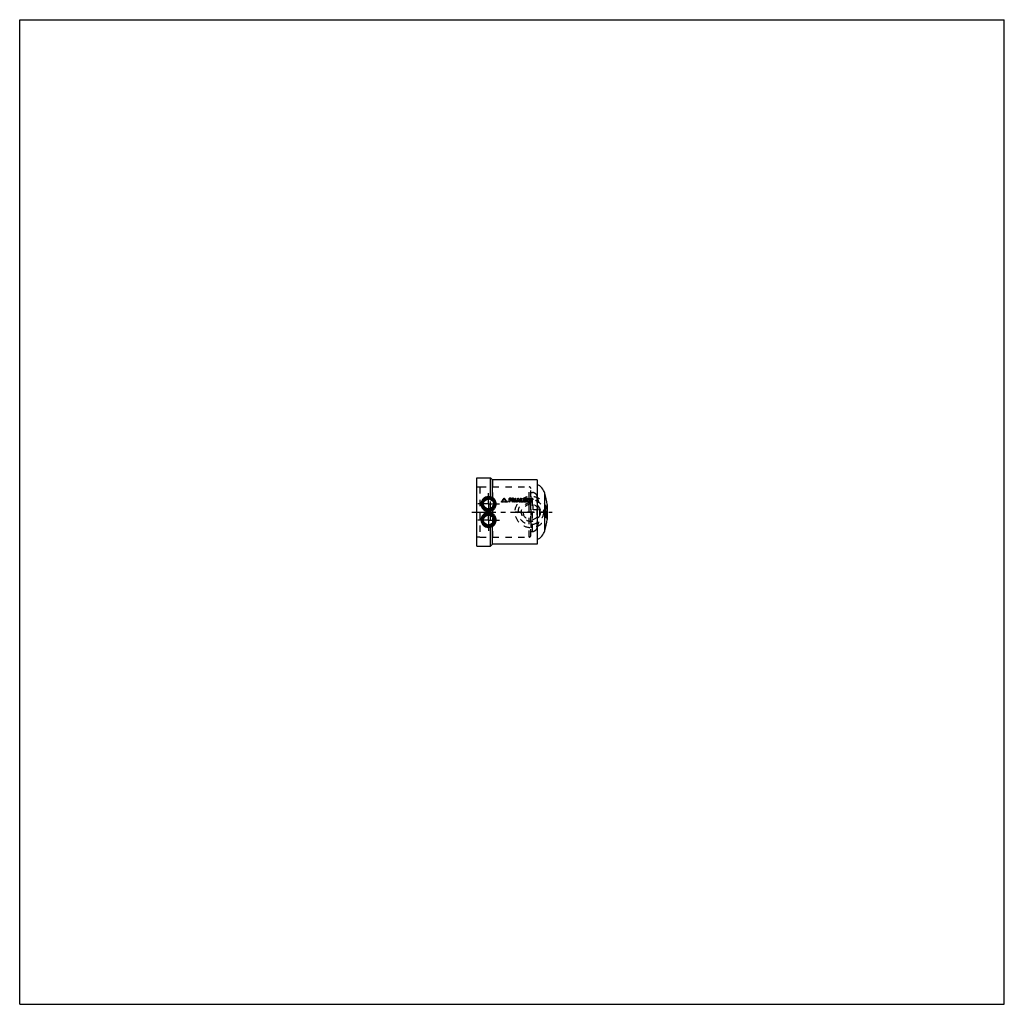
# Model space of a CAD drawing. Header units: millimetres. Extents: x 0 to 1000, y 0 to 1000.
import ezdxf

# ---------------------------------------------------------------- set-up
doc = ezdxf.new("R2010")
doc.units = ezdxf.units.MM
doc.header["$LTSCALE"] = 65.185185
doc.linetypes.add('CENTER', pattern=[0.6, 0.375, -0.075, 0.075, -0.075])
doc.linetypes.add('HIDDEN', pattern=[0.2, 0.1, -0.1])
doc.layers.get('0').update_dxf_attribs({"linetype": 'CONTINUOUS'})
for name, color, linetype in [('ACHSEN_S', 7, 'CONTINUOUS'), ('FASEN', 7, 'CONTINUOUS'), ('KOERPER', 7, 'CONTINUOUS'), ('KONST.EL_MIT_GEO', 7, 'CONTINUOUS'), ('KURVEN', 7, 'CONTINUOUS')]:
    doc.layers.add(name, color=color, linetype=linetype)

msp = doc.modelspace()

# ---------------------------------------------------------------- linework, layer by layer
at = {"color": 7, "linetype": 'Continuous'}
for p, q in [((0, 0), (0, 1000)), ((0, 1000), (1000, 1000)), ((1000, 0), (1000, 1000)), ((0, 0), (1000, 0))]:
    msp.add_line(p, q, dxfattribs=at)
at = {"layer": 'ACHSEN_S', "color": 40, "linetype": 'CENTER'}
msp.add_line((459.2, 500), (540.8, 500), dxfattribs=at)
at = {"layer": 'FASEN', "color": 7, "linetype": 'Continuous'}
for p, q in [((464.3, 534.8), (464.2, 534.6)), ((464.2, 465.4), (464.2, 534.6)), ((464.3, 465.2), (464.3, 534.8)), ((464.3, 534.8), (478.2, 534.8)), ((525.6, 532.8), (480.2, 532.8)), ((525.6, 532.8), (525.6, 467.2)), ((525.7, 532.6), (525.6, 532.8)), ((525.7, 532.6), (525.7, 467.4)), ((464.3, 465.2), (464.2, 465.4)), ((464.3, 465.2), (478.2, 465.2)), ((525.6, 467.2), (480.2, 467.2)), ((525.7, 467.4), (525.6, 467.2))]:
    msp.add_line(p, q, dxfattribs=at)
at = {"layer": 'KOERPER', "color": 8, "linetype": 'HIDDEN'}
for p, q in [((478.2, 465.2), (478.2, 534.8)), ((480.2, 532.8), (480.2, 467.2)), ((525.7, 528), (525.7, 472))]:
    msp.add_line(p, q, dxfattribs=at)
at = {"layer": 'KOERPER', "color": 7, "linetype": 'Continuous'}
for p, q in [((480.2, 532.8), (478.2, 534.8)), ((533.2, 480.8), (533.2, 519.2)), ((480.2, 467.2), (478.2, 465.2))]:
    msp.add_line(p, q, dxfattribs=at)
at = {"layer": 'KOERPER', "color": 40, "linetype": 'CENTER'}
for p, q in [((476.2, 508.2), (476.2, 519.2)), ((476.2, 508.2), (465.2, 508.2)), ((476.2, 508.2), (476.2, 497.2)), ((476.2, 508.2), (487.2, 508.2)), ((476.2, 491.8), (465.2, 491.8)), ((476.2, 491.8), (476.2, 497.2)), ((476.2, 491.8), (476.2, 480.8)), ((476.2, 491.8), (487.2, 491.8))]:
    msp.add_line(p, q, dxfattribs=at)
at = {"layer": 'KOERPER', "color": 7, "linetype": 'Continuous'}
for centre, start, end in [((519, 514.6), 18.0856, 63.3757), ((519, 485.4), 296.6243, 341.9144)]:
    msp.add_arc(centre, 15, start, end, dxfattribs=at)
at = {"layer": 'KONST.EL_MIT_GEO', "color": 7, "linetype": 'Continuous'}
for p, q in [((478.2, 515.4), (478.2, 534.8)), ((480.2, 514.6), (480.2, 532.8)), ((489.4, 510.1), (489.4, 510.2)), ((491, 510.2), (489.4, 510.2)), ((491, 510.1), (489.4, 510.1)), ((491, 510.7), (490, 510.7)), ((491, 510.1), (491, 510.2)), ((492, 513.2), (492, 513.3)), ((495.3, 510.7), (492.6, 510.7)), ((492.6, 510.1), (492.6, 510.2)), ((495.3, 510.2), (492.6, 510.2)), ((495.3, 510.1), (492.6, 510.1)), ((493.3, 511.7), (493.3, 511.8)), ((495.3, 510.1), (495.3, 510.2)), ((497.1, 510.6), (497.1, 513.6)), ((499.1, 514), (497.6, 514)), ((498, 512.5), (498, 513.1)), ((499.1, 513.1), (498, 513.1)), ((499.1, 513), (498, 513)), ((498.9, 512.5), (498, 512.5)), ((498, 510.6), (498, 511.7)), ((498.9, 511.7), (498, 511.7)), ((498.9, 511.6), (498, 511.6)), ((498.9, 511.6), (498.9, 511.7)), ((499.1, 513), (499.1, 513.1)), ((500, 510.6), (500, 513.6)), ((501.1, 514), (500.4, 514)), ((500.9, 512.5), (500.9, 513.1)), ((501.1, 513.1), (500.9, 513.1)), ((501.1, 513), (500.9, 513)), ((501.1, 512.5), (500.9, 512.5)), ((500.9, 510.6), (500.9, 511.7)), ((501.2, 511.7), (500.9, 511.7)), ((501.2, 511.6), (500.9, 511.6)), ((501.1, 513), (501.1, 513.1)), ((501.2, 511.6), (501.2, 511.7)), ((501.8, 510.4), (501.8, 510.5)), ((503.1, 510.6), (503.1, 513.6)), ((504, 510.6), (504, 513.6)), ((505.3, 510.5), (505.5, 510.8)), ((505.3, 510.4), (505.5, 510.7)), ((505.3, 510.4), (505.3, 510.5)), ((505.5, 510.7), (505.5, 510.8)), ((507.1, 510.8), (505.5, 510.8)), ((507.1, 510.7), (505.5, 510.7)), ((505.9, 511.7), (506, 511.8)), ((506.7, 511.7), (505.9, 511.7)), ((506.3, 512.4), (506.3, 512.5)), ((506.6, 511.7), (506.6, 511.8)), ((507.1, 510.7), (507.1, 510.8)), ((507.2, 510.5), (507.1, 510.8)), ((507.2, 510.4), (507.1, 510.7)), ((507.2, 510.4), (507.2, 510.5)), ((508.5, 510.6), (508.5, 513.6)), ((509, 510.1), (509, 510.2)), ((510.7, 510.2), (509, 510.2)), ((510.7, 510.1), (509, 510.1)), ((509.5, 511.1), (509.5, 513.6)), ((510.7, 511.1), (509.5, 511.1)), ((510.7, 510.1), (510.7, 510.2)), ((511.6, 510.6), (511.6, 513.6)), ((513.7, 514), (512, 514)), ((513.7, 510.2), (512, 510.2)), ((512, 510.1), (512, 510.2)), ((513.7, 510.1), (512, 510.1)), ((512.5, 512.5), (512.5, 513.1)), ((513.7, 513.1), (512.5, 513.1)), ((513.7, 513), (512.5, 513)), ((513.5, 512.5), (512.5, 512.5)), ((512.5, 511.1), (512.5, 511.7)), ((513.5, 511.7), (512.5, 511.7)), ((513.5, 511.6), (512.5, 511.6)), ((513.7, 511.1), (512.5, 511.1)), ((513.5, 511.6), (513.5, 511.7)), ((513.7, 513), (513.7, 513.1)), ((513.7, 510.1), (513.7, 510.2)), ((514.6, 510.6), (514.6, 513.6)), ((515.3, 514), (515, 514)), ((515.5, 510.6), (515.5, 512.5)), ((516.9, 510.3), (516.9, 510.4)), ((517.1, 511.7), (517.1, 513.6)), ((517.6, 510.2), (517.3, 510.2)), ((517.3, 510.1), (517.3, 510.2)), ((517.6, 510.1), (517.3, 510.1)), ((517.6, 510.1), (517.6, 510.2)), ((518, 510.6), (518, 513.6)), ((520.2, 513.6), (520, 513.6)), ((520, 512.5), (520, 513.6)), ((520.1, 512.6), (520, 512.6)), ((520.1, 512.5), (520, 512.5)), ((520.2, 513.4), (520.1, 513.4)), ((520.1, 513.1), (520.1, 513.4)), ((520.2, 513.3), (520.1, 513.3)), ((520.2, 513.1), (520.1, 513.1)), ((520.2, 513), (520.1, 513)), ((520.1, 512.5), (520.1, 513)), ((520.2, 512.9), (520.1, 512.9)), ((520.2, 513.3), (520.2, 513.4)), ((520.2, 512.9), (520.2, 513)), ((520.2, 512.8), (520.2, 513)), ((520.2, 512.8), (520.2, 512.9)), ((520.2, 512.7), (520.2, 512.8)), ((520.2, 512.7), (520.2, 512.8)), ((520.2, 512.7), (520.2, 512.7)), ((520.3, 512.5), (520.2, 512.7)), ((520.3, 512.6), (520.2, 512.7)), ((520.3, 513.2), (520.3, 513.4)), ((520.4, 512.6), (520.3, 513)), ((520.4, 512.6), (520.3, 512.6)), ((520.3, 512.5), (520.3, 512.6)), ((520.4, 512.5), (520.3, 512.5)), ((520.4, 513.1), (520.4, 513.4)), ((520.4, 512.5), (520.4, 512.6)), ((478.2, 499.1), (478.2, 500.9)), ((480.2, 498.4), (480.2, 501.6)), ((535.8, 507.5), (535.8, 492.5)), ((478.2, 465.2), (478.2, 484.6)), ((480.2, 467.2), (480.2, 485.4))]:
    msp.add_line(p, q, dxfattribs=at)
at = {"layer": 'KONST.EL_MIT_GEO', "color": 8, "linetype": 'HIDDEN'}
for p, q in [((464.2, 474.3), (464.2, 525.7)), ((467.2, 525.4), (467.2, 474.6)), ((467.2, 525.4), (517.6, 525.4)), ((517.6, 474.6), (517.6, 525.4)), ((519.2, 476.2), (519.2, 523.8)), ((489.2, 510.5), (489.2, 510.6)), ((489.2, 510.5), (489.2, 510.4)), ((490, 510.6), (490, 510.7)), ((490, 510.6), (490, 510.7)), ((491, 510.6), (490, 510.6)), ((491, 510.6), (491, 510.7)), ((491.3, 510.4), (491.3, 510.5)), ((491.8, 513.8), (491.8, 513.9)), ((492.3, 513.8), (492.3, 513.9)), ((492.3, 510.5), (492.3, 510.4)), ((492.6, 510.6), (492.6, 510.7)), ((495.3, 510.6), (492.6, 510.6)), ((493.7, 512), (493.7, 512.1)), ((493.8, 511.8), (493.8, 511.9)), ((495.3, 510.6), (495.3, 510.7)), ((495.5, 510.4), (495.5, 510.5)), ((497.1, 510.5), (497.1, 510.6)), ((497.6, 513.8), (497.6, 514)), ((499.1, 513.8), (497.6, 513.8)), ((498, 512.4), (498, 512.5)), ((498.9, 512.4), (498, 512.4)), ((498, 510.5), (498, 510.6)), ((498.9, 512.4), (498.9, 512.5)), ((499.1, 513.8), (499.1, 514)), ((499.4, 512), (499.4, 512.1)), ((499.5, 513.4), (499.5, 513.6)), ((500, 510.5), (500, 510.6)), ((500.4, 513.8), (500.4, 514)), ((501.1, 513.8), (500.4, 513.8)), ((500.9, 512.4), (500.9, 512.5)), ((501.1, 512.4), (500.9, 512.4)), ((500.9, 510.5), (500.9, 510.6)), ((501.1, 513.8), (501.1, 514)), ((501.1, 512.4), (501.1, 512.5)), ((501.5, 512.7), (501.5, 512.8)), ((502, 511.9), (502, 512)), ((502.4, 512.7), (502.4, 512.8)), ((502.6, 510.7), (502.6, 510.8)), ((502.7, 510.5), (502.7, 510.6)), ((503.1, 510.5), (503.1, 510.6)), ((504, 510.5), (504, 510.6)), ((504.5, 510.7), (504.5, 510.8)), ((504.5, 510.6), (504.5, 510.5)), ((505.9, 513.6), (505.9, 513.7)), ((505.9, 511.6), (505.9, 511.7)), ((505.9, 511.6), (505.9, 511.7)), ((506.7, 511.6), (505.9, 511.6)), ((506.7, 511.6), (506.6, 511.7)), ((506.7, 513.6), (506.7, 513.7)), ((506.7, 511.6), (506.7, 511.7)), ((508.1, 510.7), (508.1, 510.8)), ((508.1, 510.5), (508.1, 510.6)), ((508.5, 510.5), (508.5, 510.6)), ((509.5, 511), (509.5, 511.1)), ((510.7, 511), (509.5, 511)), ((510.7, 511), (510.7, 511.1)), ((511.1, 510.5), (511.1, 510.6)), ((511.6, 510.5), (511.6, 510.6)), ((512, 513.8), (512, 514)), ((513.7, 513.8), (512, 513.8)), ((512.5, 512.4), (512.5, 512.5)), ((513.5, 512.4), (512.5, 512.4)), ((512.5, 511), (512.5, 511.1)), ((513.7, 511), (512.5, 511)), ((513.5, 512.4), (513.5, 512.5)), ((513.7, 513.8), (513.7, 514)), ((513.7, 511), (513.7, 511.1)), ((514, 512), (514, 512.1)), ((514.1, 513.4), (514.1, 513.6)), ((514.1, 510.5), (514.1, 510.6)), ((514.6, 510.5), (514.6, 510.6)), ((515, 513.8), (515, 514)), ((515.3, 513.8), (515, 513.8)), ((515.3, 513.8), (515.3, 514)), ((515.5, 510.5), (515.5, 510.6)), ((515.7, 513.7), (515.7, 513.8)), ((517.1, 511.6), (517.1, 511.7)), ((518, 510.5), (518, 510.6)), ((519.2, 519.8), (520.7, 519.8)), ((519.2, 512.9), (519.2, 513.1)), ((519.4, 512.9), (519.4, 513.1)), ((520.2, 513.4), (520, 513.4)), ((520.1, 513), (520.1, 513.1)), ((520.2, 513), (520.1, 513)), ((520.2, 513.4), (520.2, 513.6)), ((520.2, 513), (520.2, 513.1)), ((520.3, 513.1), (520.3, 513.2)), ((520.3, 512.9), (520.3, 513)), ((520.4, 512.5), (520.3, 512.9)), ((520.7, 480.2), (520.7, 519.8)), ((521, 512.9), (521, 513.1)), ((521.2, 512.9), (521.2, 513.1)), ((525.4, 483.6), (525.4, 516.4)), ((533.8, 501.1), (534.8, 501.1)), ((533.8, 501.1), (533.8, 498.9)), ((534.8, 498.9), (534.8, 501.1)), ((533.8, 498.9), (534.8, 498.9)), ((519.2, 480.2), (520.7, 480.2)), ((467.2, 474.6), (517.6, 474.6))]:
    msp.add_line(p, q, dxfattribs=at)
at = {"layer": 'KONST.EL_MIT_GEO', "color": 7, "linetype": 'Continuous'}
for centre, radius in [((476.2, 508.2), 6.05), ((476.2, 508.2), 5.05), ((476.2, 491.8), 6.05), ((476.2, 491.8), 5.05)]:
    msp.add_circle(centre, radius, dxfattribs=at)
at = {"layer": 'KONST.EL_MIT_GEO', "color": 8, "linetype": 'HIDDEN'}
for centre, radius, start, end in [((467.2, 540.4), 15, 258.5217, 270), ((517.6, 523.8), 1.6, 0, 90), ((678.5, 361.2), 241.1, 140.7469, 141.7312), ((309.7, 364.5), 235.8, 38.702, 39.2604), ((501.2, 512.7), 0.276, 0.0335, 12.1504), ((501.2, 512.8), 1.2, 314.0636, 316.5531), ((268.4, 395.1), 261.2, 26.2636, 26.5576), ((742.7, 399.8), 262.8, 154.342, 155.0364), ((269.8, 399.8), 262.8, 24.9636, 25.658), ((321.5, 381.1), 235.2, 33.7133, 34.3224), ((520.1, 512.9), 0.643, 174.6917, 180.0202), ((520.2, 513.1), 0.205, 296.5319, 303.3356), ((520.7, 514.8), 5, 19.134, 90), ((520.3, 512.9), 0.643, 359.9797, 5.282), ((478.2, 500), 50, 340.866, 19.134), ((553.6, 498.3), 20, 152.6721, 172.1499), ((553.6, 501.7), 20, 187.8501, 207.3279), ((520.7, 485.2), 5, 270, 340.866), ((467.2, 459.6), 15, 90, 101.4783), ((517.6, 476.2), 1.6, 270, 360)]:
    msp.add_arc(centre, radius, start, end, dxfattribs=at)
at = {"layer": 'KONST.EL_MIT_GEO', "color": 7, "linetype": 'Continuous'}
for centre, radius, start, end in [((477.4, 515.4), 0.769, 354.2089, 0.0639), ((475.9, 508), 7.65, 56.1324, 72.4185), ((476.6, 508.4), 6.5, 58.4194, 75.2678), ((680.6, 361), 242.9, 141.0027, 141.985), ((682.2, 360.3), 244.1, 141.173, 141.9544), ((679.8, 360.7), 241.9, 140.9171, 141.6717), ((491.1, 510.4), 0.238, 354.3207, 359.9978), ((304.8, 362.7), 240.3, 38.3582, 38.8312), ((306.9, 362.8), 238.5, 38.6127, 39.0866), ((307.6, 364.3), 237.6, 38.4473, 39.0046), ((495.3, 510.4), 0.238, 354.3207, 359.9978), ((261.4, 393.4), 267.3, 25.9707, 26.2626), ((264.9, 393.9), 263.9, 26.177, 26.4705), ((264.9, 394.6), 264.6, 26.0568, 26.3492), ((501.2, 512.8), 1.17, 316.5583, 317.9618), ((746.3, 399.3), 266.3, 154.5453, 155.2357), ((747, 399.4), 265.9, 154.8373, 155.0333), ((742.7, 400.3), 261.6, 154.6355, 154.7891), ((265.6, 399.4), 265.9, 24.9667, 25.1627), ((269.9, 400.3), 261.6, 25.2109, 25.3645), ((266.3, 399.3), 266.3, 24.7643, 25.4547), ((507.7, 510.5), 0.407, 357.7152, 359.9982), ((310.9, 376), 245.9, 33.1208, 33.7124), ((313.5, 376.4), 243.5, 33.3603, 33.954), ((319, 380.7), 237.5, 33.4725, 34.0795), ((517.6, 510.5), 0.411, 356.2258, 0.015), ((520, 512.9), 0.836, 179.9792, 187.3493), ((520.2, 512.8), 0.803, 103.7729, 110.6798), ((520.2, 513.2), 0.789, 248.0226, 256.0237), ((520.2, 512.8), 0.822, 90.0038, 103.7064), ((520.2, 513.2), 0.805, 256.091, 270.0552), ((520.2, 513.2), 0.205, 296.7431, 303.5498), ((520.2, 513.2), 0.199, 303.562, 316.8681), ((520.2, 513.2), 0.177, 345.0426, 359.9437), ((520.2, 513), 0.783, 62.8561, 69.2744), ((520.3, 512.9), 0.836, 352.6602, 0.0207), ((474.3, 500), 62, 6.948, 18.0856), ((475.9, 508.4), 7.65, 287.3187, 303.4604), ((476.6, 508.3), 6.55, 285.1088, 301.8054), ((475.9, 491.6), 7.64, 56.5313, 72.6899), ((476.6, 491.7), 6.56, 58.2006, 74.8853), ((474.3, 500), 62, 341.9144, 353.052), ((475.9, 492), 7.65, 287.5853, 303.8633), ((476.6, 491.6), 6.5, 284.7335, 301.5794)]:
    msp.add_arc(centre, radius, start, end, dxfattribs=at)
for points, knots in [([(478.2, 515.4), (477.6, 515.5), (476.4, 515.7), (474.6, 515.5), (472.9, 515), (471.4, 514.1), (470.1, 512.9), (469.2, 511.4), (468.6, 509.8), (468.5, 508.6), (468.5, 508)], [0, 0, 0, 0, 0.12788, 0.25594, 0.38273, 0.50754, 0.63069, 0.75314, 0.87596, 1, 1, 1, 1]), ([(478.3, 514.7), (477.8, 514.9), (476.7, 515.1), (475, 515), (473.5, 514.6), (472.1, 513.7), (471, 512.6), (470.1, 511.3), (469.6, 509.8), (469.5, 508.8), (469.5, 508.2)], [0, 0, 0, 0, 0.1284, 0.25753, 0.38508, 0.50989, 0.63244, 0.75407, 0.87624, 1, 1, 1, 1]), ([(478.2, 515.3), (478.2, 515.2), (478.2, 515), (478.2, 514.8), (478.3, 514.7)], [0, 0, 0, 0, 0.64614, 1, 1, 1, 1]), ([(480.1, 514.3), (480.1, 514.3), (480, 514.2), (480, 514), (480, 514), (480, 514)], [0, 0, 0, 0, 0.67629, 0.87827, 1, 1, 1, 1]), ([(483, 508.2), (483, 508.8), (482.8, 509.9), (482.3, 511.5), (481.3, 512.9), (480.5, 513.7), (480, 514)], [0, 0, 0, 0, 0.25268, 0.50156, 0.74941, 1, 1, 1, 1]), ([(480.1, 514.3), (480.1, 514.4), (480.2, 514.5), (480.2, 514.6), (480.2, 514.6)], [0, 0, 0, 0, 0.23181, 1, 1, 1, 1]), ([(484, 508), (484, 508.7), (483.8, 510), (483, 511.9), (481.8, 513.5), (480.8, 514.3), (480.2, 514.6)], [0, 0, 0, 0, 0.25156, 0.50021, 0.74859, 1, 1, 1, 1]), ([(489.4, 510.2), (489.4, 510.2), (489.2, 510.3), (489.2, 510.4), (489.2, 510.5)], [0, 0, 0, 0, 0.50691, 1, 1, 1, 1]), ([(489.4, 510.1), (489.4, 510.1), (489.2, 510.2), (489.2, 510.3), (489.2, 510.4)], [0, 0, 0, 0, 0.50851, 1, 1, 1, 1]), ([(491, 510.7), (491.1, 510.7), (491.2, 510.7), (491.3, 510.5), (491.3, 510.5)], [0, 0, 0, 0, 0.50845, 1, 1, 1, 1]), ([(491.3, 510.5), (491.3, 510.4), (491.2, 510.3), (491.1, 510.2), (491, 510.2)], [0, 0, 0, 0, 0.48985, 1, 1, 1, 1]), ([(491.3, 510.3), (491.3, 510.3), (491.2, 510.2), (491.1, 510.1), (491, 510.1)], [0, 0, 0, 0, 0.48825, 1, 1, 1, 1]), ([(491.8, 513.9), (491.9, 513.9), (492, 514), (492.2, 513.9), (492.3, 513.9)], [0, 0, 0, 0, 0.49992, 1, 1, 1, 1]), ([(492.3, 510.5), (492.3, 510.5), (492.4, 510.7), (492.5, 510.7), (492.6, 510.7)], [0, 0, 0, 0, 0.49238, 1, 1, 1, 1]), ([(492.6, 510.2), (492.5, 510.2), (492.4, 510.3), (492.3, 510.4), (492.3, 510.5)], [0, 0, 0, 0, 0.50888, 1, 1, 1, 1]), ([(492.6, 510.1), (492.5, 510.1), (492.4, 510.2), (492.3, 510.3), (492.3, 510.4)], [0, 0, 0, 0, 0.51049, 1, 1, 1, 1]), ([(493.8, 511.9), (493.8, 511.9), (493.7, 511.8), (493.6, 511.7), (493.4, 511.7), (493.3, 511.7), (493.3, 511.8)], [0, 0, 0, 0, 0.24235, 0.49199, 0.74921, 1, 1, 1, 1]), ([(493.8, 511.8), (493.8, 511.8), (493.7, 511.7), (493.6, 511.6), (493.4, 511.6), (493.3, 511.6), (493.3, 511.7)], [0, 0, 0, 0, 0.2412, 0.49096, 0.74905, 1, 1, 1, 1]), ([(495.3, 510.7), (495.3, 510.7), (495.5, 510.7), (495.5, 510.5), (495.5, 510.5)], [0, 0, 0, 0, 0.50845, 1, 1, 1, 1]), ([(495.5, 510.5), (495.5, 510.4), (495.5, 510.3), (495.3, 510.2), (495.3, 510.2)], [0, 0, 0, 0, 0.48985, 1, 1, 1, 1]), ([(495.5, 510.3), (495.5, 510.3), (495.4, 510.2), (495.3, 510.1), (495.3, 510.1)], [0, 0, 0, 0, 0.48825, 1, 1, 1, 1]), ([(497.1, 513.6), (497.1, 513.7), (497.2, 513.9), (497.4, 514), (497.6, 514)], [0, 0, 0, 0, 0.48678, 1, 1, 1, 1]), ([(498, 510.5), (498, 510.4), (497.9, 510.2), (497.6, 510.1), (497.2, 510.2), (497.1, 510.4), (497.1, 510.5)], [0, 0, 0, 0, 0.24576, 0.49932, 0.75363, 1, 1, 1, 1]), ([(498, 510.6), (498, 510.5), (497.9, 510.3), (497.6, 510.2), (497.2, 510.3), (497.1, 510.5), (497.1, 510.6)], [0, 0, 0, 0, 0.24657, 0.49933, 0.75282, 1, 1, 1, 1]), ([(498.9, 512.5), (499, 512.5), (499.3, 512.5), (499.4, 512.2), (499.4, 512.1)], [0, 0, 0, 0, 0.51122, 1, 1, 1, 1]), ([(499.4, 512.1), (499.4, 512), (499.3, 511.8), (499, 511.7), (498.9, 511.7)], [0, 0, 0, 0, 0.48869, 1, 1, 1, 1]), ([(499.4, 512), (499.4, 511.9), (499.3, 511.7), (499, 511.6), (498.9, 511.6)], [0, 0, 0, 0, 0.48708, 1, 1, 1, 1]), ([(499.1, 514), (499.2, 514), (499.4, 513.9), (499.5, 513.7), (499.5, 513.6)], [0, 0, 0, 0, 0.51353, 1, 1, 1, 1]), ([(499.5, 513.6), (499.5, 513.4), (499.4, 513.2), (499.2, 513.1), (499.1, 513.1)], [0, 0, 0, 0, 0.4863, 1, 1, 1, 1]), ([(499.5, 513.4), (499.5, 513.3), (499.4, 513.1), (499.2, 513), (499.1, 513)], [0, 0, 0, 0, 0.48469, 1, 1, 1, 1]), ([(500, 513.6), (500, 513.7), (500.1, 513.9), (500.3, 514), (500.4, 514)], [0, 0, 0, 0, 0.48678, 1, 1, 1, 1]), ([(500.9, 510.5), (500.9, 510.4), (500.8, 510.2), (500.4, 510.1), (500.1, 510.2), (500, 510.4), (500, 510.5)], [0, 0, 0, 0, 0.24576, 0.49932, 0.75363, 1, 1, 1, 1]), ([(500.9, 510.6), (500.9, 510.5), (500.8, 510.3), (500.4, 510.2), (500.1, 510.3), (500, 510.5), (500, 510.6)], [0, 0, 0, 0, 0.24657, 0.49933, 0.75282, 1, 1, 1, 1]), ([(501.1, 514), (501.3, 514), (501.6, 513.9), (502, 513.7), (502.3, 513.3), (502.4, 513), (502.4, 512.8)], [0, 0, 0, 0, 0.25908, 0.51241, 0.75825, 1, 1, 1, 1]), ([(501.5, 512.8), (501.5, 512.9), (501.4, 513.1), (501.2, 513.1), (501.1, 513.1)], [0, 0, 0, 0, 0.48769, 1, 1, 1, 1]), ([(501.3, 513), (501.3, 513), (501.2, 513), (501.1, 513), (501.1, 513)], [0, 0, 0, 0, 0.73924, 1, 1, 1, 1]), ([(501.1, 512.5), (501.2, 512.5), (501.4, 512.6), (501.5, 512.8), (501.5, 512.8)], [0, 0, 0, 0, 0.51248, 1, 1, 1, 1]), ([(501.4, 512.8), (501.4, 512.8), (501.4, 512.9), (501.3, 513), (501.3, 513)], [0, 0, 0, 0, 0.74328, 1, 1, 1, 1]), ([(502.7, 510.6), (502.7, 510.5), (502.6, 510.3), (502.3, 510.2), (502, 510.2), (501.8, 510.4), (501.8, 510.5)], [0, 0, 0, 0, 0.24596, 0.50004, 0.75201, 1, 1, 1, 1]), ([(502.7, 510.5), (502.7, 510.5), (502.6, 510.3), (502.3, 510.1), (502, 510.1), (501.8, 510.3), (501.8, 510.4)], [0, 0, 0, 0, 0.2449, 0.49933, 0.7522, 1, 1, 1, 1]), ([(502.4, 512.8), (502.4, 512.7), (502.3, 512.4), (502.1, 512.1), (502, 512)], [0, 0, 0, 0, 0.49467, 1, 1, 1, 1]), ([(502.4, 512.7), (502.4, 512.6), (502.3, 512.3), (502.2, 512.1), (502.1, 512)], [0, 0, 0, 0, 0.49502, 1, 1, 1, 1]), ([(503.1, 513.6), (503.1, 513.6), (503.1, 513.7), (503.3, 513.9), (503.6, 514), (503.8, 513.9), (504, 513.7), (504, 513.6), (504, 513.6)], [0, 0, 0, 0, 0.12181, 0.24638, 0.49988, 0.75331, 0.87859, 1, 1, 1, 1]), ([(504, 510.5), (504, 510.4), (503.9, 510.2), (503.6, 510.1), (503.2, 510.2), (503.1, 510.4), (503.1, 510.5)], [0, 0, 0, 0, 0.24576, 0.49932, 0.75363, 1, 1, 1, 1]), ([(504, 510.6), (504, 510.5), (503.9, 510.3), (503.6, 510.2), (503.2, 510.3), (503.1, 510.5), (503.1, 510.6)], [0, 0, 0, 0, 0.24657, 0.49933, 0.75282, 1, 1, 1, 1]), ([(505.3, 510.4), (505.3, 510.3), (505.1, 510.1), (504.8, 510.1), (504.5, 510.3), (504.5, 510.5), (504.5, 510.5)], [0, 0, 0, 0, 0.25002, 0.50528, 0.75625, 1, 1, 1, 1]), ([(505.3, 510.5), (505.3, 510.4), (505.1, 510.2), (504.8, 510.2), (504.5, 510.3), (504.5, 510.5), (504.5, 510.6)], [0, 0, 0, 0, 0.25024, 0.50458, 0.75521, 1, 1, 1, 1]), ([(505.9, 513.7), (505.9, 513.8), (506, 513.9), (506.3, 514), (506.5, 513.9), (506.7, 513.8), (506.7, 513.7)], [0, 0, 0, 0, 0.24494, 0.49967, 0.7544, 1, 1, 1, 1]), ([(508.1, 510.6), (508.1, 510.5), (508, 510.3), (507.7, 510.2), (507.4, 510.2), (507.3, 510.4), (507.2, 510.5)], [0, 0, 0, 0, 0.24588, 0.4998, 0.75196, 1, 1, 1, 1]), ([(508.1, 510.5), (508.1, 510.4), (508, 510.2), (507.7, 510.1), (507.4, 510.1), (507.3, 510.3), (507.2, 510.4)], [0, 0, 0, 0, 0.24511, 0.49943, 0.75237, 1, 1, 1, 1]), ([(508.5, 513.6), (508.5, 513.6), (508.6, 513.7), (508.7, 513.9), (509, 514), (509.3, 513.9), (509.4, 513.7), (509.5, 513.6), (509.5, 513.6)], [0, 0, 0, 0, 0.12181, 0.24638, 0.49988, 0.75331, 0.87859, 1, 1, 1, 1]), ([(509, 510.1), (508.9, 510.1), (508.6, 510.2), (508.5, 510.4), (508.5, 510.5)], [0, 0, 0, 0, 0.50858, 1, 1, 1, 1]), ([(509, 510.2), (508.9, 510.2), (508.6, 510.3), (508.5, 510.5), (508.5, 510.6)], [0, 0, 0, 0, 0.50697, 1, 1, 1, 1]), ([(510.7, 511.1), (510.8, 511.1), (511, 511), (511.1, 510.8), (511.1, 510.6)], [0, 0, 0, 0, 0.50872, 1, 1, 1, 1]), ([(511.1, 510.6), (511.1, 510.5), (511, 510.3), (510.8, 510.2), (510.7, 510.2)], [0, 0, 0, 0, 0.49136, 1, 1, 1, 1]), ([(511.1, 510.5), (511.1, 510.4), (511, 510.2), (510.8, 510.1), (510.7, 510.1)], [0, 0, 0, 0, 0.48975, 1, 1, 1, 1]), ([(511.6, 513.6), (511.6, 513.7), (511.7, 513.9), (511.9, 514), (512, 514)], [0, 0, 0, 0, 0.48678, 1, 1, 1, 1]), ([(512, 510.1), (511.9, 510.1), (511.7, 510.2), (511.6, 510.4), (511.6, 510.5)], [0, 0, 0, 0, 0.50858, 1, 1, 1, 1]), ([(512, 510.2), (511.9, 510.2), (511.7, 510.3), (511.6, 510.5), (511.6, 510.6)], [0, 0, 0, 0, 0.50697, 1, 1, 1, 1]), ([(513.5, 512.5), (513.6, 512.5), (513.9, 512.5), (514, 512.2), (514, 512.1)], [0, 0, 0, 0, 0.51122, 1, 1, 1, 1]), ([(514, 512.1), (514, 512), (513.9, 511.8), (513.6, 511.7), (513.5, 511.7)], [0, 0, 0, 0, 0.48869, 1, 1, 1, 1]), ([(514, 512), (514, 511.9), (513.9, 511.7), (513.6, 511.6), (513.5, 511.6)], [0, 0, 0, 0, 0.48708, 1, 1, 1, 1]), ([(513.7, 514), (513.8, 514), (514, 513.9), (514.1, 513.7), (514.1, 513.6)], [0, 0, 0, 0, 0.51353, 1, 1, 1, 1]), ([(514.1, 513.6), (514.1, 513.4), (514, 513.2), (513.8, 513.1), (513.7, 513.1)], [0, 0, 0, 0, 0.4863, 1, 1, 1, 1]), ([(514.1, 513.4), (514.1, 513.3), (514, 513.1), (513.8, 513), (513.7, 513)], [0, 0, 0, 0, 0.48469, 1, 1, 1, 1]), ([(513.7, 511.1), (513.8, 511.1), (514, 511), (514.1, 510.8), (514.1, 510.6)], [0, 0, 0, 0, 0.50872, 1, 1, 1, 1]), ([(514.1, 510.6), (514.1, 510.5), (514, 510.3), (513.8, 510.2), (513.7, 510.2)], [0, 0, 0, 0, 0.49136, 1, 1, 1, 1]), ([(514.1, 510.5), (514.1, 510.4), (514, 510.2), (513.8, 510.1), (513.7, 510.1)], [0, 0, 0, 0, 0.48975, 1, 1, 1, 1]), ([(514.6, 513.6), (514.6, 513.7), (514.7, 513.9), (514.9, 514), (515, 514)], [0, 0, 0, 0, 0.48678, 1, 1, 1, 1]), ([(515.5, 510.5), (515.5, 510.4), (515.4, 510.2), (515, 510.1), (514.7, 510.2), (514.6, 510.4), (514.6, 510.5)], [0, 0, 0, 0, 0.24576, 0.49932, 0.75363, 1, 1, 1, 1]), ([(515.5, 510.6), (515.5, 510.5), (515.4, 510.3), (515, 510.2), (514.7, 510.3), (514.6, 510.5), (514.6, 510.6)], [0, 0, 0, 0, 0.24657, 0.49933, 0.75282, 1, 1, 1, 1]), ([(515.3, 514), (515.4, 514), (515.6, 513.9), (515.7, 513.8), (515.7, 513.8)], [0, 0, 0, 0, 0.50857, 1, 1, 1, 1]), ([(517.3, 510.2), (517.2, 510.2), (517, 510.2), (516.9, 510.4), (516.9, 510.4)], [0, 0, 0, 0, 0.49587, 1, 1, 1, 1]), ([(517.3, 510.1), (517.2, 510.1), (517, 510.2), (516.9, 510.3), (516.9, 510.3)], [0, 0, 0, 0, 0.49676, 1, 1, 1, 1]), ([(517.1, 513.6), (517.1, 513.6), (517.1, 513.7), (517.3, 513.9), (517.6, 514), (517.9, 513.9), (518, 513.7), (518, 513.6), (518, 513.6)], [0, 0, 0, 0, 0.12181, 0.24638, 0.49988, 0.75331, 0.87859, 1, 1, 1, 1]), ([(518, 510.6), (518, 510.5), (517.9, 510.3), (517.7, 510.2), (517.6, 510.2)], [0, 0, 0, 0, 0.49185, 1, 1, 1, 1]), ([(518, 510.5), (518, 510.4), (517.9, 510.2), (517.7, 510.1), (517.6, 510.1)], [0, 0, 0, 0, 0.49, 1, 1, 1, 1]), ([(519.2, 513.1), (519.2, 513.2), (519.3, 513.4), (519.6, 513.8), (520.2, 514.1), (520.8, 513.8), (521.1, 513.4), (521.2, 513.2), (521.2, 513.1)], [0, 0, 0, 0, 0.12176, 0.24673, 0.50043, 0.75411, 0.8788, 1, 1, 1, 1]), ([(521.2, 513.1), (521.2, 512.9), (521.1, 512.7), (520.8, 512.3), (520.2, 512), (519.6, 512.3), (519.3, 512.7), (519.2, 512.9), (519.2, 513.1)], [0, 0, 0, 0, 0.12158, 0.24685, 0.50041, 0.75396, 0.87893, 1, 1, 1, 1]), ([(521.2, 512.8), (521.2, 512.7), (521.1, 512.5), (520.8, 512.2), (520.2, 512), (519.6, 512.2), (519.3, 512.5), (519.2, 512.7), (519.2, 512.8)], [0, 0, 0, 0, 0.12094, 0.24602, 0.50034, 0.75458, 0.87956, 1, 1, 1, 1]), ([(519.9, 513.7), (519.8, 513.7), (519.5, 513.5), (519.4, 513.2), (519.4, 513.1)], [0, 0, 0, 0, 0.5082, 1, 1, 1, 1]), ([(519.6, 513.4), (519.6, 513.3), (519.5, 513.2), (519.5, 513.1), (519.4, 513)], [0, 0, 0, 0, 0.2564, 1, 1, 1, 1]), ([(519.4, 513.1), (519.4, 512.9), (519.5, 512.6), (519.8, 512.5), (519.9, 512.4)], [0, 0, 0, 0, 0.48965, 1, 1, 1, 1]), ([(519.9, 513.6), (519.9, 513.6), (519.8, 513.5), (519.7, 513.4), (519.6, 513.4)], [0, 0, 0, 0, 0.25479, 1, 1, 1, 1]), ([(520.2, 513.6), (520.3, 513.6), (520.3, 513.5), (520.4, 513.5), (520.4, 513.4)], [0, 0, 0, 0, 0.50783, 1, 1, 1, 1]), ([(520.3, 513.4), (520.3, 513.4), (520.3, 513.4), (520.2, 513.4), (520.2, 513.4)], [0, 0, 0, 0, 0.47692, 1, 1, 1, 1]), ([(520.5, 512.4), (520.6, 512.5), (520.9, 512.6), (521, 512.9), (521, 513.1)], [0, 0, 0, 0, 0.5087, 1, 1, 1, 1]), ([(521, 513.1), (521, 513.2), (520.9, 513.4), (520.7, 513.6), (520.6, 513.7)], [0, 0, 0, 0, 0.49069, 1, 1, 1, 1]), ([(520.9, 513), (520.9, 513.1), (520.9, 513.2), (520.8, 513.3), (520.8, 513.4)], [0, 0, 0, 0, 0.74334, 1, 1, 1, 1]), ([(468.5, 508), (468.5, 507.5), (468.7, 506.3), (469.3, 504.7), (470.2, 503.3), (471.5, 502.1), (473, 501.2), (474.7, 500.7), (476.5, 500.6), (477.6, 500.7), (478.2, 500.9)], [0, 0, 0, 0, 0.12285, 0.24698, 0.37197, 0.49741, 0.62302, 0.74867, 0.87433, 1, 1, 1, 1]), ([(469.5, 508.2), (469.5, 507.7), (469.6, 506.7), (470.2, 505.2), (471.1, 503.9), (472.2, 502.9), (473.6, 502.1), (475.1, 501.6), (476.7, 501.6), (477.8, 501.8), (478.3, 502)], [0, 0, 0, 0, 0.12223, 0.24612, 0.37113, 0.49671, 0.62249, 0.74833, 0.87416, 1, 1, 1, 1]), ([(478.2, 501.1), (478.1, 501.2), (478.1, 501.4), (478.1, 501.7), (478.2, 501.9), (478.3, 502)], [0, 0, 0, 0, 0.34779, 0.63789, 1, 1, 1, 1]), ([(480.1, 502), (480.1, 502.1), (480, 502.2), (479.9, 502.5), (480, 502.7), (480, 502.7)], [0, 0, 0, 0, 0.34785, 0.63447, 1, 1, 1, 1]), ([(480, 502.7), (480.5, 503), (481.3, 503.8), (482.2, 505.1), (482.8, 506.6), (483, 507.7), (483, 508.2)], [0, 0, 0, 0, 0.25312, 0.50502, 0.75443, 1, 1, 1, 1]), ([(480.1, 502), (480.1, 502), (480.2, 501.8), (480.2, 501.7), (480.2, 501.6)], [0, 0, 0, 0, 0.24355, 1, 1, 1, 1]), ([(480.2, 501.6), (480.7, 501.9), (481.8, 502.7), (483, 504.3), (483.8, 506.1), (483.9, 507.4), (484, 508)], [0, 0, 0, 0, 0.25237, 0.5039, 0.75352, 1, 1, 1, 1]), ([(478.2, 499.1), (477.6, 499.3), (476.5, 499.4), (474.7, 499.3), (473, 498.8), (471.5, 497.9), (470.2, 496.7), (469.3, 495.3), (468.7, 493.7), (468.5, 492.5), (468.5, 492)], [0, 0, 0, 0, 0.12567, 0.25132, 0.37697, 0.50258, 0.62802, 0.75302, 0.87715, 1, 1, 1, 1]), ([(468.5, 492), (468.5, 491.4), (468.6, 490.2), (469.2, 488.6), (470.1, 487.1), (471.4, 485.9), (472.9, 485), (474.6, 484.5), (476.4, 484.3), (477.6, 484.5), (478.2, 484.6)], [0, 0, 0, 0, 0.12395, 0.24673, 0.36916, 0.49232, 0.61715, 0.74398, 0.87208, 1, 1, 1, 1]), ([(478.3, 498), (477.8, 498.2), (476.7, 498.4), (475.1, 498.4), (473.6, 497.9), (472.2, 497.1), (471.1, 496.1), (470.2, 494.8), (469.6, 493.3), (469.5, 492.3), (469.5, 491.8)], [0, 0, 0, 0, 0.12584, 0.25167, 0.3775, 0.50328, 0.62886, 0.75388, 0.87777, 1, 1, 1, 1]), ([(469.5, 491.8), (469.5, 491.2), (469.6, 490.2), (470.1, 488.7), (471, 487.4), (472.1, 486.3), (473.5, 485.4), (475, 485), (476.7, 484.9), (477.8, 485.1), (478.3, 485.3)], [0, 0, 0, 0, 0.12367, 0.2458, 0.36742, 0.48997, 0.61481, 0.74239, 0.87156, 1, 1, 1, 1]), ([(478.2, 498.9), (478.1, 498.8), (478.1, 498.6), (478.1, 498.3), (478.2, 498.1), (478.3, 498)], [0, 0, 0, 0, 0.34778, 0.63787, 1, 1, 1, 1]), ([(480.1, 498), (480.1, 497.9), (480, 497.8), (479.9, 497.5), (480, 497.3), (480, 497.3)], [0, 0, 0, 0, 0.34786, 0.6345, 1, 1, 1, 1]), ([(483, 491.8), (483, 492.3), (482.8, 493.4), (482.2, 494.9), (481.3, 496.2), (480.5, 497), (480, 497.3)], [0, 0, 0, 0, 0.24557, 0.49497, 0.74687, 1, 1, 1, 1]), ([(480, 486), (480.5, 486.3), (481.3, 487.1), (482.3, 488.5), (482.8, 490.1), (483, 491.2), (483, 491.8)], [0, 0, 0, 0, 0.2506, 0.49844, 0.74733, 1, 1, 1, 1]), ([(480.1, 498), (480.1, 498), (480.2, 498.2), (480.2, 498.3), (480.2, 498.4)], [0, 0, 0, 0, 0.24355, 1, 1, 1, 1]), ([(484, 492), (483.9, 492.6), (483.8, 493.9), (483, 495.7), (481.8, 497.3), (480.7, 498.1), (480.2, 498.4)], [0, 0, 0, 0, 0.24648, 0.4961, 0.74762, 1, 1, 1, 1]), ([(480.2, 485.4), (480.8, 485.7), (481.8, 486.5), (483, 488.1), (483.8, 490), (484, 491.3), (484, 492)], [0, 0, 0, 0, 0.25142, 0.49979, 0.74844, 1, 1, 1, 1]), ([(478.3, 485.3), (478.2, 485.2), (478.2, 485.1), (478.2, 484.9), (478.2, 484.8), (478.2, 484.7)], [0, 0, 0, 0, 0.35322, 0.63967, 1, 1, 1, 1]), ([(480.1, 485.7), (480.1, 485.7), (480, 485.8), (480, 486), (480, 486), (480, 486)], [0, 0, 0, 0, 0.67619, 0.87821, 1, 1, 1, 1]), ([(480.1, 485.7), (480.1, 485.6), (480.2, 485.5), (480.2, 485.4), (480.2, 485.4)], [0, 0, 0, 0, 0.23181, 1, 1, 1, 1])]:
    msp.add_open_spline(points, degree=3, knots=knots, dxfattribs=at)
for points in [[(489.2, 510.5), (489.2, 510.5), (489.2, 510.6), (489.2, 510.6)], [(493.7, 512.1), (493.7, 512), (493.8, 512), (493.8, 511.9)], [(502.6, 510.8), (502.6, 510.8), (502.7, 510.7), (502.7, 510.6)], [(504.5, 510.6), (504.5, 510.7), (504.5, 510.8), (504.5, 510.8)], [(508.1, 510.8), (508.1, 510.8), (508.1, 510.7), (508.1, 510.6)], [(520.5, 513.7), (520.3, 513.8), (520.1, 513.8), (519.9, 513.7)], [(520.5, 513.6), (520.4, 513.6), (520.3, 513.6), (520.2, 513.6)], [(520.2, 513.1), (520.2, 513.1), (520.2, 513.1), (520.3, 513.1)], [(520.2, 512.4), (520.3, 512.4), (520.4, 512.4), (520.5, 512.4)], [(520.3, 513.1), (520.3, 513.1), (520.3, 513.2), (520.3, 513.2)], [(520.4, 512.9), (520.4, 512.9), (520.3, 512.9), (520.3, 512.9)], [(520.4, 513.4), (520.4, 513.4), (520.4, 513.4), (520.4, 513.4)], [(520.4, 513.1), (520.4, 513), (520.4, 513), (520.4, 512.9)], [(520.4, 513.1), (520.4, 513.1), (520.4, 513.1), (520.4, 513)], [(520.8, 513.4), (520.7, 513.5), (520.6, 513.5), (520.5, 513.6)], [(478.2, 501.1), (478.2, 501), (478.2, 500.9), (478.2, 500.9)], [(478.2, 499.1), (478.2, 499.1), (478.2, 499), (478.2, 498.9)], [(478.2, 484.7), (478.2, 484.7), (478.2, 484.7), (478.2, 484.6)]]:
    msp.add_open_spline(points, degree=3, dxfattribs=at)
at = {"layer": 'KONST.EL_MIT_GEO', "color": 8, "linetype": 'HIDDEN'}
for points in [[(489.2, 510.4), (489.2, 510.4), (489.2, 510.5), (489.2, 510.5)], [(502.6, 510.7), (502.6, 510.7), (502.7, 510.6), (502.7, 510.5)], [(504.5, 510.5), (504.5, 510.6), (504.5, 510.7), (504.5, 510.7)], [(508.1, 510.7), (508.1, 510.7), (508.1, 510.6), (508.1, 510.5)]]:
    msp.add_open_spline(points, degree=3, dxfattribs=at)
for points, knots in [([(491, 510.6), (491.1, 510.6), (491.2, 510.6), (491.3, 510.4), (491.3, 510.4)], [0, 0, 0, 0, 0.51006, 1, 1, 1, 1]), ([(491.8, 513.8), (491.9, 513.8), (492, 513.9), (492.2, 513.8), (492.3, 513.8)], [0, 0, 0, 0, 0.49992, 1, 1, 1, 1]), ([(492.3, 510.4), (492.3, 510.4), (492.4, 510.6), (492.5, 510.6), (492.6, 510.6)], [0, 0, 0, 0, 0.49077, 1, 1, 1, 1]), ([(493.7, 512), (493.7, 512), (493.7, 511.9), (493.8, 511.9), (493.8, 511.8)], [0, 0, 0, 0, 0.25959, 1, 1, 1, 1]), ([(495.3, 510.6), (495.3, 510.6), (495.5, 510.6), (495.5, 510.4), (495.5, 510.4)], [0, 0, 0, 0, 0.51006, 1, 1, 1, 1]), ([(497.1, 513.4), (497.1, 513.5), (497.2, 513.8), (497.4, 513.8), (497.6, 513.8)], [0, 0, 0, 0, 0.48518, 1, 1, 1, 1]), ([(498.9, 512.4), (499, 512.4), (499.3, 512.3), (499.4, 512.1), (499.4, 512)], [0, 0, 0, 0, 0.51283, 1, 1, 1, 1]), ([(499.1, 513.8), (499.2, 513.8), (499.4, 513.8), (499.5, 513.5), (499.5, 513.4)], [0, 0, 0, 0, 0.51514, 1, 1, 1, 1]), ([(500, 513.4), (500, 513.5), (500.1, 513.8), (500.3, 513.8), (500.4, 513.8)], [0, 0, 0, 0, 0.48518, 1, 1, 1, 1]), ([(501.1, 513.8), (501.3, 513.8), (501.6, 513.8), (502, 513.5), (502.3, 513.2), (502.4, 512.9), (502.4, 512.7)], [0, 0, 0, 0, 0.26012, 0.5139, 0.75932, 1, 1, 1, 1]), ([(501.1, 512.4), (501.2, 512.4), (501.4, 512.5), (501.5, 512.6), (501.5, 512.7)], [0, 0, 0, 0, 0.51409, 1, 1, 1, 1]), ([(503.1, 513.4), (503.1, 513.5), (503.1, 513.6), (503.3, 513.8), (503.6, 513.9), (503.8, 513.8), (504, 513.6), (504, 513.5), (504, 513.4)], [0, 0, 0, 0, 0.12125, 0.24561, 0.49988, 0.75408, 0.87914, 1, 1, 1, 1]), ([(505.9, 513.6), (505.9, 513.7), (506, 513.8), (506.3, 513.9), (506.5, 513.8), (506.7, 513.7), (506.7, 513.6)], [0, 0, 0, 0, 0.24441, 0.49966, 0.75494, 1, 1, 1, 1]), ([(508.5, 513.4), (508.5, 513.5), (508.6, 513.6), (508.7, 513.8), (509, 513.9), (509.3, 513.8), (509.4, 513.6), (509.5, 513.5), (509.5, 513.4)], [0, 0, 0, 0, 0.12125, 0.24561, 0.49988, 0.75408, 0.87914, 1, 1, 1, 1]), ([(510.7, 511), (510.8, 511), (511, 510.9), (511.1, 510.7), (511.1, 510.5)], [0, 0, 0, 0, 0.51033, 1, 1, 1, 1]), ([(511.6, 513.4), (511.6, 513.5), (511.7, 513.8), (511.9, 513.8), (512, 513.8)], [0, 0, 0, 0, 0.48518, 1, 1, 1, 1]), ([(513.5, 512.4), (513.6, 512.4), (513.9, 512.3), (514, 512.1), (514, 512)], [0, 0, 0, 0, 0.51283, 1, 1, 1, 1]), ([(513.7, 513.8), (513.8, 513.8), (514, 513.8), (514.1, 513.5), (514.1, 513.4)], [0, 0, 0, 0, 0.51514, 1, 1, 1, 1]), ([(513.7, 511), (513.8, 511), (514, 510.9), (514.1, 510.7), (514.1, 510.5)], [0, 0, 0, 0, 0.51033, 1, 1, 1, 1]), ([(514.6, 513.4), (514.6, 513.5), (514.7, 513.8), (514.9, 513.8), (515, 513.8)], [0, 0, 0, 0, 0.48518, 1, 1, 1, 1]), ([(515.3, 513.8), (515.4, 513.8), (515.6, 513.8), (515.7, 513.7), (515.7, 513.7)], [0, 0, 0, 0, 0.50943, 1, 1, 1, 1]), ([(517.1, 513.4), (517.1, 513.5), (517.1, 513.6), (517.3, 513.8), (517.6, 513.9), (517.9, 513.8), (518, 513.6), (518, 513.5), (518, 513.4)], [0, 0, 0, 0, 0.12125, 0.24561, 0.49988, 0.75408, 0.87914, 1, 1, 1, 1]), ([(519.2, 512.9), (519.2, 513.1), (519.3, 513.3), (519.6, 513.7), (520.2, 513.9), (520.8, 513.7), (521.1, 513.3), (521.2, 513.1), (521.2, 512.9)], [0, 0, 0, 0, 0.12121, 0.24596, 0.50043, 0.75488, 0.87934, 1, 1, 1, 1]), ([(519.4, 512.9), (519.4, 512.9), (519.5, 512.7), (519.7, 512.4), (520.2, 512.2), (520.7, 512.4), (520.9, 512.7), (521, 512.9), (521, 512.9)], [0, 0, 0, 0, 0.12056, 0.24526, 0.49929, 0.75347, 0.87866, 1, 1, 1, 1]), ([(520.2, 513.4), (520.3, 513.4), (520.4, 513.4), (520.4, 513.3), (520.4, 513.2)], [0, 0, 0, 0, 0.51296, 1, 1, 1, 1]), ([(520.3, 513.2), (520.3, 513.3), (520.3, 513.3), (520.2, 513.3), (520.2, 513.3)], [0, 0, 0, 0, 0.47532, 1, 1, 1, 1]), ([(520.2, 513), (520.2, 513), (520.3, 513), (520.3, 513), (520.3, 513.1)], [0, 0, 0, 0, 0.50387, 1, 1, 1, 1])]:
    msp.add_open_spline(points, degree=3, knots=knots, dxfattribs=at)
at = {"layer": 'KURVEN', "color": 8, "linetype": 'HIDDEN'}
for p, q in [((519.2, 516), (519.2, 484)), ((535.2, 500), (503.2, 500)), ((521.4, 502.2), (521.4, 507.7)), ((526.9, 502.2), (521.4, 502.2))]:
    msp.add_line(p, q, dxfattribs=at)
for radius in [16, 12.8, 9.6]:
    msp.add_circle((519.2, 500), radius, dxfattribs=at)
for start, end in [(90, 360), (15.962, 74.038)]:
    msp.add_arc((519.2, 500), 8, start, end, dxfattribs=at)

doc.saveas('drawing.dxf')
